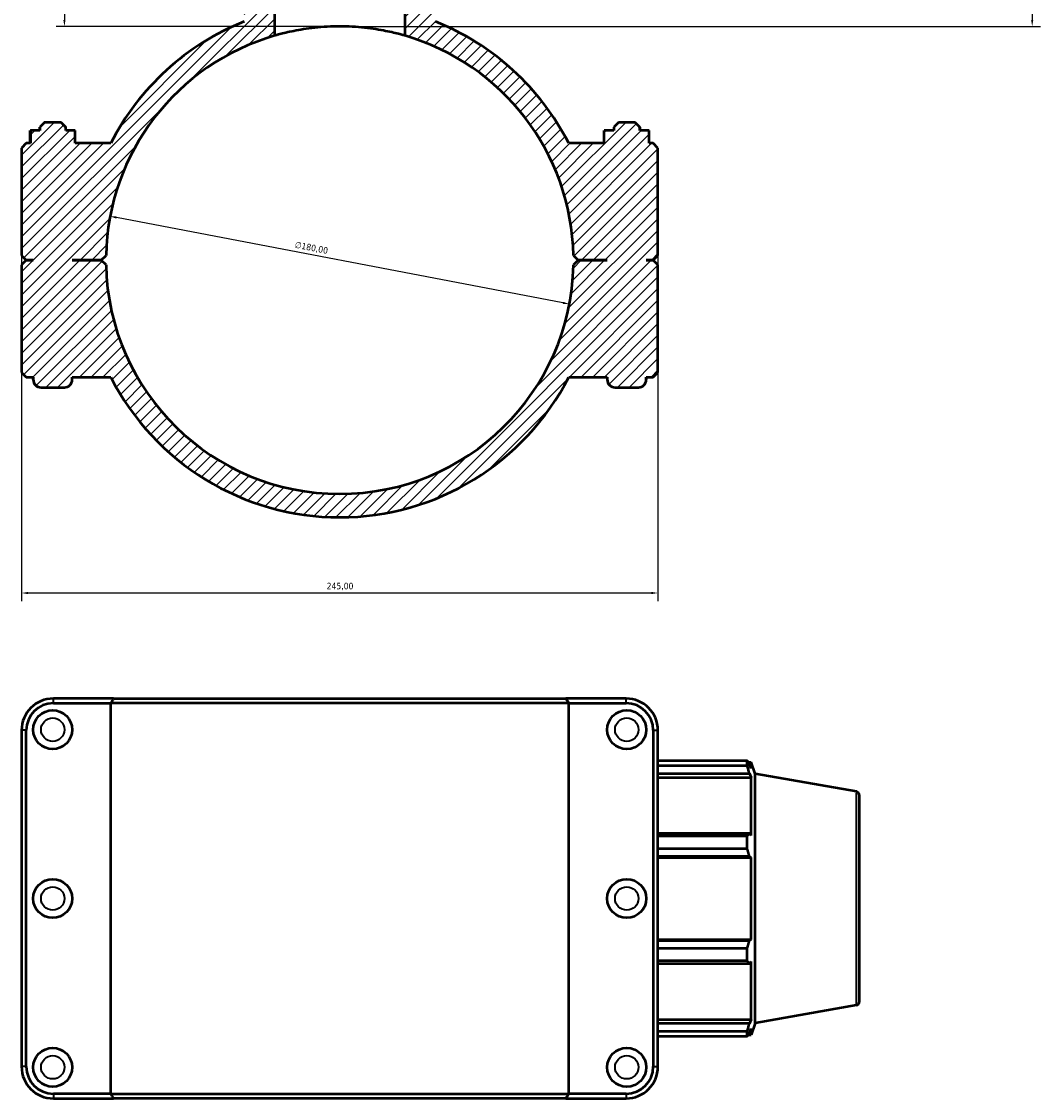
# Model space of a CAD drawing. Header units: millimetres. Extents: x 0 to 1075, y -44 to 1487.
# Tile 6 of 8: x 304 to 696, y 785 to 1200. Entities that reach past the tile are written whole.
import ezdxf

# ---------------------------------------------------------------- set-up
doc = ezdxf.new("R2010")
doc.units = ezdxf.units.MM
for name, color, linetype, lineweight in [('Dimension (ISO)', 7, 'Continuous', 25), ('Hatch (ISO)', 7, 'Continuous', 18), ('Visible (ISO)', 7, 'Continuous', 50), ('Visible Narrow (ISO)', 7, 'Continuous', 35)]:
    doc.layers.add(name, color=color, linetype=linetype, lineweight=lineweight)
doc.styles.add('Note Text (ISO)', font='tahoma.ttf')
doc.dimstyles.new('Default (ISO)', dxfattribs={"dimtxt": 2.5, "dimasz": 2.5, "dimexe": 3.175, "dimexo": 0, "dimgap": 0.762, "dimtad": 1, "dimrnd": 1e-08, "dimzin": 0, "dimtxsty": 'Note Text (ISO)', "dimcen": 0.09, "dimdle": 10, "dimclrd": 256, "dimclre": 256, "dimclrt": 232, "dimazin": 0, "dimtfac": 1.40208, "dimtmove": 0, "dimatfit": 3, "dimfxl": 1, "dimtolj": 1, "dimtzin": 0, "dimlwd": -1, "dimlwe": -1, "dimarcsym": 0})

# ---------------------------------------------------------------- blocks, each defined once
blk = doc.blocks.new('*D7')
at = {"layer": 'Defpoints', "color": 0, "transparency": 16777216}
for p in [(338.13, 1124.66), (514.94, 1090.89)]:
    blk.add_point(p, dxfattribs=at)
at = {"layer": 'Dimension (ISO)', "transparency": 16777216}
blk.add_line((512.48, 1091.36), (340.58, 1124.19), dxfattribs=at)
blk.add_arc((426.53, 1107.78), 90, 106.1271, 171.2073, dxfattribs=at)
for points in [[(340.66, 1124.6), (340.5, 1123.78), (338.13, 1124.66)], [(512.56, 1091.77), (512.4, 1090.95), (514.94, 1090.89)]]:
    blk.add_solid(points, dxfattribs=at)
at = {"layer": 'Dimension (ISO)', "color": 232, "true_color": 0xca0064, "transparency": 16777216, "insert": (409.56, 1115.07), "char_height": 2.5, "attachment_point": 1, "rotation": 349.1861, "style": 'Note Text (ISO)'}
blk.add_mtext('\\A1;∅180,00', dxfattribs=at)
blk = doc.blocks.new('*D8')
at = {"layer": 'Defpoints', "color": 0, "transparency": 16777216}
for p in [(405.73, 1441.78), (320.53, 1197.78), (426.53, 1197.78)]:
    blk.add_point(p, dxfattribs=at)
at = {"layer": 'Dimension (ISO)', "transparency": 16777216}
for p, q in [((405.73, 1441.78), (317.36, 1441.78)), ((320.53, 1439.28), (320.53, 1200.28)), ((426.53, 1197.78), (317.36, 1197.78))]:
    blk.add_line(p, q, dxfattribs=at)
for points in [[(320.11, 1439.28), (320.95, 1439.28), (320.53, 1441.78)], [(320.11, 1200.28), (320.95, 1200.28), (320.53, 1197.78)]]:
    blk.add_solid(points, dxfattribs=at)
at = {"layer": 'Dimension (ISO)', "color": 232, "true_color": 0xca0064, "transparency": 16777216, "insert": (316.6, 1314.73), "char_height": 2.5, "attachment_point": 1, "rotation": 90, "style": 'Note Text (ISO)'}
blk.add_mtext('\\A1;244,00', dxfattribs=at)
blk = doc.blocks.new('*D9')
at = {"layer": 'Defpoints', "color": 0, "transparency": 16777216}
for p in [(626.53, 1262.78), (426.53, 1197.78), (693.13, 1197.78)]:
    blk.add_point(p, dxfattribs=at)
at = {"layer": 'Dimension (ISO)', "transparency": 16777216}
for p, q in [((626.53, 1262.78), (696.3, 1262.78)), ((693.13, 1260.28), (693.13, 1200.28)), ((426.53, 1197.78), (696.3, 1197.78))]:
    blk.add_line(p, q, dxfattribs=at)
for points in [[(692.71, 1260.28), (693.55, 1260.28), (693.13, 1262.78)], [(692.71, 1200.28), (693.55, 1200.28), (693.13, 1197.78)]]:
    blk.add_solid(points, dxfattribs=at)
at = {"layer": 'Dimension (ISO)', "color": 232, "true_color": 0xca0064, "transparency": 16777216, "insert": (689.2, 1226.15), "char_height": 2.5, "attachment_point": 1, "rotation": 90, "style": 'Note Text (ISO)'}
blk.add_mtext('\\A1;65,00', dxfattribs=at)
blk = doc.blocks.new('*D13')
at = {"layer": 'Defpoints', "color": 0, "transparency": 16777216}
for p in [(304.03, 1109.63), (549.03, 1109.63), (304.03, 979.63)]:
    blk.add_point(p, dxfattribs=at)
at = {"layer": 'Dimension (ISO)', "transparency": 16777216}
for p, q in [((304.03, 1109.63), (304.03, 976.45)), ((549.03, 1109.63), (549.03, 976.45)), ((546.53, 979.63), (306.53, 979.63))]:
    blk.add_line(p, q, dxfattribs=at)
for points in [[(306.53, 980.05), (306.53, 979.21), (304.03, 979.63)], [(546.53, 980.05), (546.53, 979.21), (549.03, 979.63)]]:
    blk.add_solid(points, dxfattribs=at)
at = {"layer": 'Dimension (ISO)', "color": 232, "true_color": 0xca0064, "transparency": 16777216, "insert": (421.48, 983.57), "char_height": 2.5, "attachment_point": 1, "style": 'Note Text (ISO)'}
blk.add_mtext('\\A1;245,00', dxfattribs=at)

msp = doc.modelspace()

# ---------------------------------------------------------------- hatches: boundary and pattern name
at = {"layer": 'Hatch (ISO)'}
h = msp.add_hatch(dxfattribs=at)
h.set_pattern_fill('ANSI31', color=256, scale=25.4, style=0)
h.set_pattern_definition([(45, (0, 0), (-2.245064, 2.245064), [])])
edge = h.paths.add_edge_path()
edge.add_line((304.031, 1109.63), (305.831, 1107.83))
edge.add_line((305.831, 1107.83), (308.531, 1107.83))
edge.add_line((308.531, 1107.83), (308.531, 1107.73))
edge.add_line((308.531, 1107.73), (305.831, 1107.73))
edge.add_line((305.831, 1107.73), (304.031, 1105.93))
edge.add_line((304.031, 1105.93), (304.031, 1064.58))
edge.add_line((304.031, 1064.58), (305.831, 1062.78))
edge.add_line((305.831, 1062.78), (308.531, 1062.78))
edge.add_line((308.531, 1062.78), (308.531, 1061.78))
edge.add_spline(control_points=[(308.531, 1061.78), (308.531, 1061.41), (308.618, 1060.974), (308.901, 1060.29), (309.148, 1059.92), (309.672, 1059.397), (310.041, 1059.15), (310.725, 1058.867), (311.161, 1058.78), (311.531, 1058.78)], knot_values=[0, 0, 0, 0, 0.1110712, 0.1110712, 0.2221435, 0.2221435, 0.3332179, 0.3332179, 0.4442964, 0.4442964, 0.4442964, 0.4442964], degree=3, periodic=0)
edge.add_line((311.531, 1058.78), (320.531, 1058.78))
edge.add_spline(control_points=[(320.531, 1058.78), (320.901, 1058.78), (321.337, 1058.867), (322.021, 1059.15), (322.391, 1059.397), (322.914, 1059.92), (323.161, 1060.29), (323.444, 1060.974), (323.531, 1061.41), (323.531, 1061.78)], knot_values=[-0.4442964, -0.4442964, -0.4442964, -0.4442964, -0.3332179, -0.3332179, -0.2221435, -0.2221435, -0.1110712, -0.1110712, 0, 0, 0, 0], degree=3, periodic=0)
edge.add_line((323.531, 1061.78), (323.531, 1062.78))
edge.add_line((323.531, 1062.78), (338.35, 1062.78))
edge.add_ellipse((426.531, 1107.78), major_axis=(-88.182, -45), ratio=1, start_angle=0, end_angle=125.92862)
edge.add_line((514.713, 1062.78), (529.531, 1062.78))
edge.add_line((529.531, 1062.78), (529.531, 1061.78))
edge.add_spline(control_points=[(529.531, 1061.78), (529.531, 1061.41), (529.618, 1060.974), (529.901, 1060.29), (530.148, 1059.92), (530.672, 1059.397), (531.041, 1059.15), (531.725, 1058.867), (532.161, 1058.78), (532.531, 1058.78)], knot_values=[0, 0, 0, 0, 0.1110712, 0.1110712, 0.2221435, 0.2221435, 0.3332179, 0.3332179, 0.4442964, 0.4442964, 0.4442964, 0.4442964], degree=3, periodic=0)
edge.add_line((532.531, 1058.78), (541.531, 1058.78))
edge.add_spline(control_points=[(541.531, 1058.78), (541.901, 1058.78), (542.337, 1058.867), (543.021, 1059.15), (543.391, 1059.397), (543.914, 1059.92), (544.161, 1060.29), (544.444, 1060.974), (544.531, 1061.41), (544.531, 1061.78)], knot_values=[-0.4442964, -0.4442964, -0.4442964, -0.4442964, -0.3332179, -0.3332179, -0.2221435, -0.2221435, -0.1110712, -0.1110712, 0, 0, 0, 0], degree=3, periodic=0)
edge.add_line((544.531, 1061.78), (544.531, 1062.78))
edge.add_line((544.531, 1062.78), (547.231, 1062.78))
edge.add_line((547.231, 1062.78), (549.031, 1064.58))
edge.add_line((549.031, 1064.58), (549.031, 1105.93))
edge.add_line((549.031, 1105.93), (547.231, 1107.73))
edge.add_line((547.231, 1107.73), (544.531, 1107.73))
edge.add_line((544.531, 1107.73), (544.531, 1107.83))
edge.add_line((544.531, 1107.83), (547.231, 1107.83))
edge.add_line((547.231, 1107.83), (549.031, 1109.63))
edge.add_line((549.031, 1109.63), (549.031, 1150.98))
edge.add_line((549.031, 1150.98), (547.231, 1152.78))
edge.add_line((547.231, 1152.78), (545.638, 1152.78))
edge.add_line((545.638, 1152.78), (545.638, 1157.78))
edge.add_line((545.638, 1157.78), (542.031, 1157.78))
edge.add_line((542.031, 1157.78), (542.031, 1158.98))
edge.add_line((542.031, 1158.98), (540.231, 1160.78))
edge.add_line((540.231, 1160.78), (533.832, 1160.78))
edge.add_line((533.832, 1160.78), (532.031, 1158.98))
edge.add_line((532.031, 1158.98), (532.031, 1157.78))
edge.add_line((532.031, 1157.78), (528.371, 1157.78))
edge.add_line((528.371, 1157.78), (528.371, 1152.78))
edge.add_line((528.371, 1152.78), (514.713, 1152.78))
edge.add_ellipse((426.531, 1107.78), major_axis=(88.182, 45), ratio=1, start_angle=0, end_angle=41.12631)
edge.add_line((463.358, 1199.676), (463.358, 1227.98))
edge.add_line((463.358, 1227.98), (462.458, 1228.88))
edge.add_line((462.458, 1228.88), (497.056, 1228.88))
edge.add_line((497.056, 1228.88), (505.531, 1220.405))
edge.add_line((505.531, 1220.405), (512.674, 1220.405))
edge.add_line((512.674, 1220.405), (512.674, 1213.19))
edge.add_spline(control_points=[(512.674, 1213.19), (512.674, 1213.034), (512.71, 1212.851), (512.829, 1212.564), (512.933, 1212.409), (513.153, 1212.189), (513.308, 1212.085), (513.596, 1211.966), (513.779, 1211.93), (513.934, 1211.93)], knot_values=[-0.1866013, -0.1866013, -0.1866013, -0.1866013, -0.139951, -0.139951, -0.0933007, -0.0933007, -0.0466503, -0.0466503, 0, 0, 0, 0], degree=3, periodic=0)
edge.add_line((513.934, 1211.93), (514.271, 1211.93))
edge.add_spline(control_points=[(514.271, 1211.93), (514.427, 1211.93), (514.61, 1211.966), (514.897, 1212.085), (515.052, 1212.189), (515.272, 1212.409), (515.376, 1212.564), (515.495, 1212.851), (515.531, 1213.034), (515.531, 1213.19)], knot_values=[0, 0, 0, 0, 0.0466503, 0.0466503, 0.0933006, 0.0933006, 0.139951, 0.139951, 0.1866013, 0.1866013, 0.1866013, 0.1866013], degree=3, periodic=0)
edge.add_line((515.531, 1213.19), (515.531, 1217.58))
edge.add_line((515.531, 1217.58), (526.531, 1217.58))
edge.add_line((526.531, 1217.58), (526.531, 1206.28))
edge.add_line((526.531, 1206.28), (532.181, 1206.28))
edge.add_line((532.181, 1206.28), (532.181, 1210.235))
edge.add_line((532.181, 1210.235), (584.878, 1210.235))
edge.add_line((584.878, 1210.235), (586.531, 1214.777))
edge.add_line((586.531, 1214.777), (625.49, 1221.646))
edge.add_spline(control_points=[(625.49, 1221.646), (625.582, 1221.663), (625.674, 1221.69), (625.897, 1221.783), (626.052, 1221.886), (626.272, 1222.106), (626.376, 1222.261), (626.495, 1222.549), (626.531, 1222.732), (626.531, 1222.887)], knot_values=[0.0208059, 0.0208059, 0.0208059, 0.0208059, 0.0466503, 0.0466503, 0.0933006, 0.0933006, 0.139951, 0.139951, 0.1866013, 0.1866013, 0.1866013, 0.1866013], degree=3, periodic=0)
edge.add_line((626.531, 1222.887), (626.531, 1231.28))
edge.add_line((626.531, 1231.28), (609.865, 1228.341))
edge.add_line((609.865, 1228.341), (609.865, 1231.28))
edge.add_line((609.865, 1231.28), (516.531, 1231.28))
edge.add_line((516.531, 1231.28), (516.531, 1237.58))
edge.add_line((516.531, 1237.58), (426.531, 1237.58))
edge.add_line((426.531, 1237.58), (426.531, 1228.88))
edge.add_line((426.531, 1228.88), (451.531, 1228.88))
edge.add_line((451.531, 1228.88), (451.531, 1194.238))
edge.add_ellipse((426.531, 1107.78), major_axis=(25, 86.458), ratio=1, start_angle=287.30536, end_angle=360, ccw=False)
edge.add_line((516.512, 1109.63), (518.331, 1107.83))
edge.add_line((518.331, 1107.83), (529.531, 1107.83))
edge.add_line((529.531, 1107.83), (529.531, 1107.73))
edge.add_line((529.531, 1107.73), (518.331, 1107.73))
edge.add_line((518.331, 1107.73), (516.512, 1105.93))
edge.add_ellipse((426.531, 1107.78), major_axis=(89.981, -1.85), ratio=1, start_angle=182.35553, end_angle=360, ccw=False)
edge.add_line((336.55, 1105.93), (334.731, 1107.73))
edge.add_line((334.731, 1107.73), (323.531, 1107.73))
edge.add_line((323.531, 1107.73), (323.531, 1107.83))
edge.add_line((323.531, 1107.83), (334.731, 1107.83))
edge.add_line((334.731, 1107.83), (336.55, 1109.63))
edge.add_ellipse((426.531, 1107.78), major_axis=(-89.981, 1.85), ratio=1, start_angle=287.30536, end_angle=360, ccw=False)
edge.add_line((401.531, 1194.238), (401.531, 1382.523))
edge.add_line((401.531, 1382.523), (451.531, 1382.523))
edge.add_line((451.531, 1382.523), (451.531, 1296.68))
edge.add_line((451.531, 1296.68), (426.531, 1296.68))
edge.add_line((426.531, 1296.68), (426.531, 1287.98))
edge.add_line((426.531, 1287.98), (516.531, 1287.98))
edge.add_line((516.531, 1287.98), (516.531, 1294.28))
edge.add_line((516.531, 1294.28), (609.865, 1294.28))
edge.add_line((609.865, 1294.28), (609.865, 1297.219))
edge.add_line((609.865, 1297.219), (626.531, 1294.28))
edge.add_line((626.531, 1294.28), (626.531, 1302.673))
edge.add_spline(control_points=[(626.531, 1302.673), (626.531, 1302.828), (626.495, 1303.011), (626.376, 1303.298), (626.272, 1303.454), (626.052, 1303.673), (625.897, 1303.777), (625.674, 1303.87), (625.582, 1303.897), (625.49, 1303.913)], knot_values=[0.5598041, 0.5598041, 0.5598041, 0.5598041, 0.6064544, 0.6064544, 0.6531048, 0.6531048, 0.6997551, 0.6997551, 0.7255995, 0.7255995, 0.7255995, 0.7255995], degree=3, periodic=0)
edge.add_line((625.49, 1303.913), (586.531, 1310.783))
edge.add_line((586.531, 1310.783), (584.878, 1315.325))
edge.add_line((584.878, 1315.325), (532.181, 1315.325))
edge.add_line((532.181, 1315.325), (532.181, 1319.28))
edge.add_line((532.181, 1319.28), (526.531, 1319.28))
edge.add_line((526.531, 1319.28), (526.531, 1307.98))
edge.add_line((526.531, 1307.98), (515.531, 1307.98))
edge.add_line((515.531, 1307.98), (515.531, 1312.37))
edge.add_spline(control_points=[(515.531, 1312.37), (515.531, 1312.525), (515.495, 1312.708), (515.376, 1312.996), (515.272, 1313.151), (515.052, 1313.371), (514.897, 1313.474), (514.61, 1313.593), (514.427, 1313.63), (514.271, 1313.63)], knot_values=[-0.1866013, -0.1866013, -0.1866013, -0.1866013, -0.139951, -0.139951, -0.0933006, -0.0933006, -0.0466503, -0.0466503, 0, 0, 0, 0], degree=3, periodic=0)
edge.add_line((514.271, 1313.63), (513.934, 1313.63))
edge.add_spline(control_points=[(513.934, 1313.63), (513.779, 1313.63), (513.596, 1313.593), (513.308, 1313.474), (513.153, 1313.371), (512.933, 1313.151), (512.829, 1312.996), (512.71, 1312.708), (512.674, 1312.525), (512.674, 1312.37)], knot_values=[0, 0, 0, 0, 0.0466503, 0.0466503, 0.0933007, 0.0933007, 0.139951, 0.139951, 0.1866013, 0.1866013, 0.1866013, 0.1866013], degree=3, periodic=0)
edge.add_line((512.674, 1312.37), (512.674, 1305.155))
edge.add_line((512.674, 1305.155), (505.531, 1305.155))
edge.add_line((505.531, 1305.155), (497.056, 1296.68))
edge.add_line((497.056, 1296.68), (465.532, 1296.68))
edge.add_line((465.532, 1296.68), (474.689, 1305.837))
edge.add_line((474.689, 1305.837), (474.689, 1344.18))
edge.add_line((474.689, 1344.18), (483.187, 1344.18))
edge.add_line((483.187, 1344.18), (483.187, 1382.523))
edge.add_spline(control_points=[(483.187, 1382.523), (483.187, 1384.674), (482.975, 1387.023), (482.06, 1391.623), (481.357, 1393.875), (479.711, 1397.849), (478.616, 1399.938), (476.01, 1403.838), (474.499, 1405.649), (471.457, 1408.691), (469.646, 1410.202), (465.746, 1412.808), (463.656, 1413.903), (459.682, 1415.55), (457.431, 1416.253), (452.83, 1417.168), (450.481, 1417.38), (448.33, 1417.38)], knot_values=[7.3735287, 7.3735287, 7.3735287, 7.3735287, 8.0188051, 8.0188051, 8.6640815, 8.6640815, 9.309358, 9.309358, 9.9546345, 9.9546345, 10.5999113, 10.5999113, 11.2451881, 11.2451881, 11.8904659, 11.8904659, 12.5357437, 12.5357437, 12.5357437, 12.5357437], degree=3, periodic=0)
edge.add_line((448.33, 1417.38), (448.33, 1440.78))
edge.add_spline(control_points=[(448.33, 1440.78), (448.33, 1440.903), (448.301, 1441.049), (448.207, 1441.277), (448.124, 1441.4), (447.95, 1441.574), (447.827, 1441.656), (447.599, 1441.751), (447.453, 1441.78), (447.33, 1441.78)], knot_values=[0, 0, 0, 0, 0.037024, 0.037024, 0.0740481, 0.0740481, 0.1110723, 0.1110723, 0.1480964, 0.1480964, 0.1480964, 0.1480964], degree=3, periodic=0)
edge.add_line((447.33, 1441.78), (405.732, 1441.78))
edge.add_spline(control_points=[(405.732, 1441.78), (405.609, 1441.78), (405.464, 1441.751), (405.236, 1441.656), (405.113, 1441.574), (404.938, 1441.4), (404.856, 1441.277), (404.761, 1441.049), (404.732, 1440.903), (404.732, 1440.78)], knot_values=[-0.1480964, -0.1480964, -0.1480964, -0.1480964, -0.1110723, -0.1110723, -0.0740481, -0.0740481, -0.037024, -0.037024, 0, 0, 0, 0], degree=3, periodic=0)
edge.add_line((404.732, 1440.78), (404.732, 1417.38))
edge.add_spline(control_points=[(404.732, 1417.38), (402.581, 1417.38), (400.232, 1417.168), (395.632, 1416.253), (393.38, 1415.55), (389.406, 1413.903), (387.317, 1412.808), (383.417, 1410.202), (381.606, 1408.691), (378.564, 1405.649), (377.053, 1403.838), (374.447, 1399.938), (373.352, 1397.849), (371.705, 1393.875), (371.003, 1391.623), (370.087, 1387.023), (369.875, 1384.674), (369.875, 1382.523)], knot_values=[16.9583711, 16.9583711, 16.9583711, 16.9583711, 17.6036488, 17.6036488, 18.2489266, 18.2489266, 18.8942034, 18.8942034, 19.5394802, 19.5394802, 20.1847567, 20.1847567, 20.8300332, 20.8300332, 21.4753096, 21.4753096, 22.120586, 22.120586, 22.120586, 22.120586], degree=3, periodic=0)
edge.add_line((369.875, 1382.523), (369.875, 1344.18))
edge.add_line((369.875, 1344.18), (378.374, 1344.18))
edge.add_line((378.374, 1344.18), (378.374, 1305.837))
edge.add_line((378.374, 1305.837), (392.538, 1291.673))
edge.add_line((392.538, 1291.673), (392.538, 1236.547))
edge.add_line((392.538, 1236.547), (389.705, 1236.547))
edge.add_line((389.705, 1236.547), (389.705, 1229.88))
edge.add_line((389.705, 1229.88), (398.203, 1229.88))
edge.add_line((398.203, 1229.88), (398.203, 1229.78))
edge.add_line((398.203, 1229.78), (391.505, 1229.78))
edge.add_line((391.505, 1229.78), (389.705, 1227.98))
edge.add_line((389.705, 1227.98), (389.705, 1199.676))
edge.add_ellipse((426.531, 1107.78), major_axis=(-36.826, 91.896), ratio=1, start_angle=0, end_angle=41.12631)
edge.add_line((338.35, 1152.78), (324.691, 1152.78))
edge.add_line((324.691, 1152.78), (324.691, 1157.78))
edge.add_line((324.691, 1157.78), (321.031, 1157.78))
edge.add_line((321.031, 1157.78), (321.031, 1158.98))
edge.add_line((321.031, 1158.98), (319.231, 1160.78))
edge.add_line((319.231, 1160.78), (312.832, 1160.78))
edge.add_line((312.832, 1160.78), (311.031, 1158.98))
edge.add_line((311.031, 1158.98), (311.031, 1157.78))
edge.add_line((311.031, 1157.78), (307.424, 1157.78))
edge.add_line((307.424, 1157.78), (307.424, 1152.78))
edge.add_line((307.424, 1152.78), (305.831, 1152.78))
edge.add_line((305.831, 1152.78), (304.031, 1150.98))
edge.add_line((304.031, 1150.98), (304.031, 1109.63))

# ---------------------------------------------------------------- linework, layer by layer
at = {"layer": 'Visible (ISO)'}
for p, q in [((401.531, 1194.238), (401.531, 1382.523)), ((451.531, 1228.88), (451.531, 1194.238)), ((307.371, 1157.78), (307.424, 1157.78)), ((307.371, 1152.78), (307.371, 1157.78)), ((311.031, 1157.78), (307.424, 1157.78)), ((307.424, 1157.78), (307.424, 1152.78)), ((312.831, 1160.78), (311.031, 1158.98)), ((311.031, 1158.98), (311.031, 1157.78)), ((311.031, 1158.98), (311.031, 1158.98)), ((311.031, 1157.78), (311.031, 1158.98)), ((312.831, 1160.78), (312.832, 1160.78)), ((319.231, 1160.78), (312.832, 1160.78)), ((319.231, 1160.78), (319.231, 1160.78)), ((319.231, 1160.78), (321.031, 1158.98)), ((321.031, 1157.78), (321.031, 1158.98)), ((321.031, 1158.98), (321.031, 1158.98)), ((321.031, 1157.78), (321.031, 1158.98)), ((324.691, 1157.78), (321.031, 1157.78)), ((324.691, 1152.78), (324.691, 1157.78)), ((532.031, 1157.78), (528.371, 1157.78)), ((528.371, 1152.78), (528.371, 1157.78)), ((533.831, 1160.78), (532.031, 1158.98)), ((532.031, 1158.98), (532.031, 1157.78)), ((532.031, 1158.98), (532.031, 1158.98)), ((532.031, 1158.98), (532.031, 1157.78)), ((533.832, 1160.78), (533.831, 1160.78)), ((540.231, 1160.78), (533.832, 1160.78)), ((540.231, 1160.78), (540.231, 1160.78)), ((540.231, 1160.78), (542.031, 1158.98)), ((542.031, 1157.78), (542.031, 1158.98)), ((542.031, 1158.98), (542.031, 1158.98)), ((542.031, 1158.98), (542.031, 1157.78)), ((545.638, 1157.78), (542.031, 1157.78)), ((545.638, 1152.78), (545.638, 1157.78)), ((545.691, 1157.78), (545.638, 1157.78)), ((545.691, 1152.78), (545.691, 1157.78)), ((305.831, 1152.78), (304.031, 1150.98)), ((304.031, 1150.98), (304.031, 1109.63)), ((307.424, 1152.78), (305.831, 1152.78)), ((338.35, 1152.78), (324.691, 1152.78)), ((528.371, 1152.78), (514.713, 1152.78)), ((547.231, 1152.78), (545.638, 1152.78)), ((549.031, 1150.98), (547.231, 1152.78)), ((549.031, 1109.63), (549.031, 1150.98)), ((304.031, 1109.63), (305.831, 1107.83)), ((305.831, 1107.73), (304.031, 1105.93)), ((305.831, 1107.83), (308.531, 1107.83)), ((308.531, 1107.73), (305.831, 1107.73)), ((308.531, 1107.83), (308.531, 1107.73)), ((308.531, 1107.73), (308.531, 1107.83)), ((323.531, 1107.73), (323.531, 1107.83)), ((323.531, 1107.83), (334.731, 1107.83)), ((323.531, 1107.73), (323.531, 1107.83)), ((334.731, 1107.73), (323.531, 1107.73)), ((334.731, 1107.83), (336.55, 1109.63)), ((336.55, 1105.93), (334.731, 1107.73)), ((516.512, 1109.63), (518.331, 1107.83)), ((518.331, 1107.73), (516.512, 1105.93)), ((518.331, 1107.83), (529.531, 1107.83)), ((529.531, 1107.73), (518.331, 1107.73)), ((529.531, 1107.83), (529.531, 1107.73)), ((529.531, 1107.83), (529.531, 1107.73)), ((544.531, 1107.73), (544.531, 1107.83)), ((544.531, 1107.83), (547.231, 1107.83)), ((544.531, 1107.83), (544.531, 1107.73)), ((547.231, 1107.73), (544.531, 1107.73)), ((547.231, 1107.83), (549.031, 1109.63)), ((549.031, 1105.93), (547.231, 1107.73)), ((304.031, 1105.93), (304.031, 1064.58)), ((549.031, 1064.58), (549.031, 1105.93)), ((304.031, 1064.58), (305.831, 1062.78)), ((305.831, 1062.78), (308.531, 1062.78)), ((308.531, 1062.78), (308.531, 1061.78)), ((308.531, 1061.78), (308.531, 1062.78)), ((323.531, 1061.78), (323.531, 1062.78)), ((323.531, 1062.78), (338.35, 1062.78)), ((323.531, 1061.78), (323.531, 1062.78)), ((514.713, 1062.78), (529.531, 1062.78)), ((529.531, 1062.78), (529.531, 1061.78)), ((529.531, 1062.78), (529.531, 1061.78)), ((544.531, 1061.78), (544.531, 1062.78)), ((544.531, 1062.78), (547.231, 1062.78)), ((544.531, 1062.78), (544.531, 1061.78)), ((547.231, 1062.78), (549.031, 1064.58)), ((311.531, 1058.78), (320.531, 1058.78)), ((532.531, 1058.78), (541.531, 1058.78)), ((339.459, 939.001), (316.281, 939.001)), ((316.281, 937.201), (338.35, 937.201)), ((514.713, 937.201), (338.35, 937.201)), ((338.35, 786.801), (338.35, 937.201)), ((339.459, 939.001), (513.604, 939.001)), ((536.781, 939.001), (513.604, 939.001)), ((514.713, 937.201), (536.781, 937.201)), ((514.713, 786.801), (514.713, 937.201)), ((304.031, 926.751), (304.031, 797.251)), ((305.831, 797.251), (305.831, 926.751)), ((547.231, 926.751), (547.231, 797.251)), ((549.031, 797.251), (549.031, 926.751)), ((549.031, 915.163), (583.439, 915.163)), ((583.439, 913.12), (549.031, 913.12)), ((583.439, 913.12), (583.439, 915.163)), ((583.797, 914.546), (584.878, 914.546)), ((584.878, 912.114), (584.261, 913.73)), ((584.878, 912.114), (584.878, 914.546)), ((586.531, 910.004), (584.878, 914.546)), ((549.031, 910.112), (584.261, 910.112)), ((549.031, 908.609), (584.878, 908.609)), ((584.261, 910.112), (584.878, 908.609)), ((584.878, 886.263), (584.878, 908.609)), ((586.531, 813.998), (586.531, 910.004)), ((625.49, 903.134), (586.531, 910.004)), ((626.531, 901.894), (626.531, 822.108)), ((584.261, 887.046), (549.031, 887.046)), ((549.031, 886.064), (583.439, 886.064)), ((583.439, 881.132), (583.439, 886.064)), ((584.878, 886.263), (584.261, 887.046)), ((583.439, 881.132), (549.031, 881.132)), ((549.031, 878.311), (584.261, 878.311)), ((549.031, 877.801), (584.878, 877.801)), ((584.261, 878.311), (584.878, 877.801)), ((584.878, 846.2), (584.878, 877.801)), ((549.031, 846.2), (584.878, 846.2)), ((584.878, 846.2), (584.261, 845.691)), ((584.261, 845.691), (549.031, 845.691)), ((549.031, 842.87), (583.439, 842.87)), ((583.439, 837.937), (583.439, 842.87)), ((583.439, 837.937), (549.031, 837.937)), ((584.261, 836.956), (584.878, 837.738)), ((584.878, 815.393), (584.878, 837.738)), ((549.031, 836.956), (584.261, 836.956)), ((625.49, 820.867), (586.531, 813.998)), ((549.031, 815.393), (584.878, 815.393)), ((584.261, 813.889), (549.031, 813.889)), ((584.878, 815.393), (584.261, 813.889)), ((586.531, 813.998), (584.878, 809.456)), ((549.031, 810.881), (583.439, 810.881)), ((583.439, 808.838), (549.031, 808.838)), ((583.439, 808.838), (583.439, 810.881)), ((583.797, 809.456), (584.878, 809.456)), ((584.261, 810.271), (584.878, 811.888)), ((584.878, 809.456), (584.878, 811.888)), ((338.35, 786.801), (316.281, 786.801)), ((316.281, 785.001), (339.459, 785.001)), ((338.35, 786.801), (514.713, 786.801)), ((513.604, 785.001), (339.459, 785.001)), ((513.604, 785.001), (536.781, 785.001)), ((536.781, 786.801), (514.713, 786.801))]:
    msp.add_line(p, q, dxfattribs=at)
for centre in [(316.031, 927.001), (537.031, 927.001), (316.031, 862.001), (537.031, 862.001), (316.031, 797.001), (537.031, 797.001)]:
    msp.add_circle(centre, 7.5, dxfattribs=at)
for centre, radius, start, end in [((426.531, 1107.78), 99, 111.838, 152.96431), ((426.531, 1107.78), 99, 27.03569, 68.162), ((426.531, 1107.78), 90, 106.12759, 178.82223), ((426.531, 1107.78), 90, 1.17777, 73.87241), ((426.531, 1107.78), 90, 181.17777, 358.82223), ((311.531, 1061.78), 3, 180, 270), ((320.531, 1061.78), 3, 270, 0), ((426.531, 1107.78), 99, 207.03569, 332.96431), ((532.531, 1061.78), 3, 180, 270), ((541.531, 1061.78), 3, 270, 0), ((316.281, 926.751), 12.25, 90, 180), ((316.281, 926.751), 10.45, 90, 180), ((536.781, 926.751), 12.25, 0, 90), ((536.781, 926.751), 10.45, 0, 90), ((625.271, 901.894), 1.26, 0, 80), ((625.271, 822.108), 1.26, 280, 0), ((316.281, 797.251), 12.25, 180, 270), ((316.281, 797.251), 10.45, 180, 270), ((536.781, 797.251), 12.25, 270, 0), ((536.781, 797.251), 10.45, 270, 0)]:
    msp.add_arc(centre, radius, start, end, dxfattribs=at)
for points, knots in [([(451.531, 1194.238), (451.528, 1194.239), (451.376, 1194.283), (450.742, 1194.463), (450.258, 1194.599), (448.98, 1194.938), (448.185, 1195.141), (446.352, 1195.575), (445.314, 1195.805), (443.104, 1196.248), (441.855, 1196.476), (439.133, 1196.904), (437.66, 1197.103), (434.583, 1197.432), (432.976, 1197.563), (429.739, 1197.737), (428.11, 1197.78), (424.953, 1197.78), (423.323, 1197.737), (420.087, 1197.563), (418.48, 1197.432), (415.402, 1197.103), (413.929, 1196.904), (411.207, 1196.476), (409.959, 1196.248), (407.748, 1195.805), (406.71, 1195.575), (404.877, 1195.141), (404.083, 1194.938), (402.805, 1194.599), (402.32, 1194.463), (401.686, 1194.283), (401.534, 1194.239), (401.531, 1194.238)], [0.004638, 0.004638, 0.004638, 0.004638, 0.4736073, 0.4736073, 0.9472146, 0.9472146, 1.4208218, 1.4208218, 1.8944291, 1.8944291, 2.367934, 2.367934, 2.8414389, 2.8414389, 3.3149438, 3.3149438, 3.7884487, 3.7884487, 4.2619536, 4.2619536, 4.7354584, 4.7354584, 5.2089633, 5.2089633, 5.6824682, 5.6824682, 6.1560755, 6.1560755, 6.6296828, 6.6296828, 7.1032901, 7.1032901, 7.5722593, 7.5722593, 7.5722593, 7.5722593]), ([(308.531, 1061.78), (308.531, 1061.41), (308.618, 1060.974), (308.901, 1060.29), (309.148, 1059.92), (309.672, 1059.397), (310.041, 1059.15), (310.725, 1058.867), (311.161, 1058.78), (311.531, 1058.78)], [0, 0, 0, 0, 0.11107122, 0.11107122, 0.22214353, 0.22214353, 0.33321793, 0.33321793, 0.44429636, 0.44429636, 0.44429636, 0.44429636]), ([(320.531, 1058.78), (320.901, 1058.78), (321.337, 1058.867), (322.021, 1059.15), (322.391, 1059.397), (322.914, 1059.92), (323.161, 1060.29), (323.444, 1060.974), (323.531, 1061.41), (323.531, 1061.78)], [-0.44429636, -0.44429636, -0.44429636, -0.44429636, -0.33321793, -0.33321793, -0.22214353, -0.22214353, -0.11107122, -0.11107122, 0, 0, 0, 0]), ([(529.531, 1061.78), (529.531, 1061.41), (529.618, 1060.974), (529.901, 1060.29), (530.148, 1059.92), (530.672, 1059.397), (531.041, 1059.15), (531.725, 1058.867), (532.161, 1058.78), (532.531, 1058.78)], [0, 0, 0, 0, 0.11107122, 0.11107122, 0.22214353, 0.22214353, 0.33321793, 0.33321793, 0.44429636, 0.44429636, 0.44429636, 0.44429636]), ([(541.531, 1058.78), (541.901, 1058.78), (542.337, 1058.867), (543.021, 1059.15), (543.391, 1059.397), (543.914, 1059.92), (544.161, 1060.29), (544.444, 1060.974), (544.531, 1061.41), (544.531, 1061.78)], [-0.44429636, -0.44429636, -0.44429636, -0.44429636, -0.33321793, -0.33321793, -0.22214353, -0.22214353, -0.11107122, -0.11107122, 0, 0, 0, 0])]:
    msp.add_open_spline(points, degree=3, knots=knots, dxfattribs=at)
for points, weights in [([(312.832, 1160.78), (312.129, 1160.077), (311.031, 1158.98)], [1, 1.02500352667, 1]), ([(321.031, 1158.98), (319.933, 1160.077), (319.231, 1160.78)], [1, 1.02500352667, 1]), ([(533.832, 1160.78), (533.129, 1160.077), (532.031, 1158.98)], [1, 1.02500360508, 1]), ([(542.031, 1158.98), (540.933, 1160.077), (540.231, 1160.78)], [1, 1.02500360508, 1]), ([(583.439, 915.163), (583.866, 914.432), (584.261, 913.73)], [1, 1.00175658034, 1.00269704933]), ([(584.261, 910.112), (583.866, 911.586), (583.439, 913.12)], [1.00269704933, 1.00175658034, 1]), ([(583.439, 886.064), (583.866, 886.565), (584.261, 887.046)], [1, 1.00175658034, 1.00269704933]), ([(584.261, 878.311), (583.866, 879.693), (583.439, 881.132)], [1.00269704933, 1.00175658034, 1]), ([(583.439, 842.87), (583.866, 844.309), (584.261, 845.691)], [1, 1.00175658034, 1.00269704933]), ([(584.261, 836.956), (583.866, 837.436), (583.439, 837.937)], [1.00269704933, 1.00175658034, 1]), ([(583.439, 810.881), (583.866, 812.416), (584.261, 813.889)], [1, 1.00175658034, 1.00269704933]), ([(584.261, 810.271), (583.866, 809.569), (583.439, 808.838)], [1.00269704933, 1.00175658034, 1])]:
    msp.add_rational_spline(points, weights, degree=2, dxfattribs=at)
for points in [[(339.459, 939.001), (339.087, 938.401), (338.717, 937.801), (338.35, 937.201)], [(513.604, 939.001), (513.975, 938.401), (514.345, 937.801), (514.713, 937.201)], [(339.459, 785.001), (339.087, 785.6), (338.717, 786.2), (338.35, 786.801)], [(513.604, 785.001), (513.975, 785.6), (514.345, 786.2), (514.713, 786.801)]]:
    msp.add_open_spline(points, degree=3, dxfattribs=at)
at = {"layer": 'Visible Narrow (ISO)'}
for p, q in [((316.281, 937.291), (316.281, 938.911)), ((536.781, 937.291), (536.781, 938.911)), ((305.741, 926.751), (304.121, 926.751)), ((547.321, 926.751), (548.941, 926.751)), ((625.49, 821.374), (625.49, 902.628)), ((305.741, 797.251), (304.121, 797.251)), ((547.321, 797.251), (548.941, 797.251)), ((316.281, 786.711), (316.281, 785.091)), ((536.781, 786.711), (536.781, 785.091))]:
    msp.add_line(p, q, dxfattribs=at)
for centre in [(316.031, 927.001), (537.031, 927.001), (316.031, 862.001), (537.031, 862.001), (316.031, 797.001), (537.031, 797.001)]:
    msp.add_circle(centre, 4.5, dxfattribs=at)

# ---------------------------------------------------------------- dimensions: what is measured, and where the dimension line sits
at = {"layer": 'Dimension (ISO)'}
for base, p1, picture, middle in [((320.531, 1197.78), (405.732, 1441.78), '*D8', (320.531, 1319.78)), ((693.129, 1197.78), (626.531, 1262.78), '*D9', (693.129, 1230.28))]:
    dim = msp.add_linear_dim(base=base, p1=p1, p2=(426.531, 1197.78), angle=90, dimstyle='Default (ISO)', override={"dimdec": 2, "dimtp": 0, "dimtm": 0, "dimtdec": 2, "dimtofl": 0, "dimatfit": 1}, dxfattribs=at)
    dim.commit()
    dim.dimension.update_dxf_attribs({"geometry": picture, "text_midpoint": middle, "dimtype": 160})
dim = msp.add_diameter_dim_2p(p1=(514.936, 1090.891), p2=(338.127, 1124.663), dimstyle='Default (ISO)', override={"dimdec": 2, "dimlfac": 0.99997, "dimtp": 0, "dimtm": 0, "dimtdec": 2, "dimatfit": 2}, dxfattribs=at)
dim.commit()
dim.dimension.update_dxf_attribs({"geometry": '*D7', "text_midpoint": (415.135, 1109.954), "dimtype": 163})
dim = msp.add_linear_dim(base=(304.031, 979.63), p1=(549.031, 1109.63), p2=(304.031, 1109.63), dimstyle='Default (ISO)', override={"dimdec": 2, "dimtp": 0, "dimtm": 0, "dimtdec": 2, "dimtofl": 0, "dimatfit": 1}, dxfattribs=at)
dim.commit()
dim.dimension.update_dxf_attribs({"geometry": '*D13', "text_midpoint": (426.531, 979.63), "dimtype": 160})

doc.saveas('drawing.dxf')
